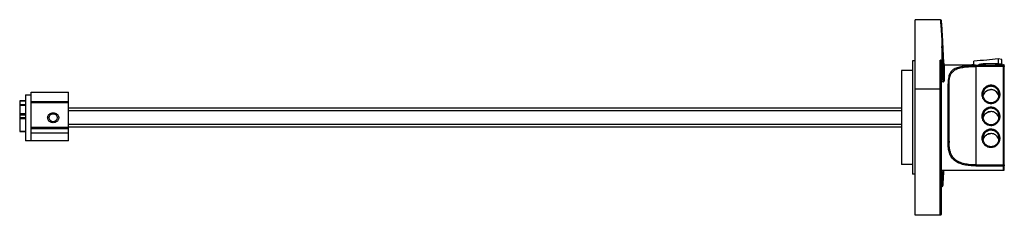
# Model space of a CAD drawing. Header units: millimetres. Extents: x 77 to 590, y 410 to 512.
import ezdxf

# ---------------------------------------------------------------- set-up
doc = ezdxf.new("R2010")
doc.units = ezdxf.units.MM
doc.header["$LTSCALE"] = 59.788059
doc.layers.get('0').update_dxf_attribs({"linetype": 'CONTINUOUS'})

msp = doc.modelspace()

# ---------------------------------------------------------------- linework, layer by layer
at = {"color": 7}
for p, q in [((556.45, 511.77), (543.37, 511.77)), ((543.37, 409.93), (543.37, 511.77)), ((557.57, 502.89), (557.56, 503.08)), ((557.79, 497.45), (557.76, 498.72)), ((543.37, 490.35), (541.87, 490.35)), ((541.87, 490.35), (541.87, 431.35)), ((556.37, 490.78), (557.32, 490.78)), ((556.37, 409.93), (556.37, 490.78)), ((556.86, 490.21), (557.32, 490.21)), ((556.87, 490.09), (556.87, 410.61)), ((557.32, 490.21), (557.32, 490.78)), ((558.36, 488.35), (572.91, 488.35)), ((558.36, 488.35), (558.36, 479.83)), ((573.84, 488.25), (573.84, 490.26)), ((589.27, 487.84), (574.97, 487.84)), ((574.97, 487.84), (574.97, 435.62)), ((589.27, 487.4), (574.97, 487.4)), ((576.47, 488.14), (576.47, 488.18)), ((588.46, 491.06), (586.56, 491.31)), ((586.56, 491.31), (586.56, 488.73)), ((588.32, 488.35), (589.27, 488.35)), ((588.46, 488.48), (588.46, 491.06)), ((589.27, 433.35), (589.27, 488.35)), ((589.77, 433.85), (589.77, 487.85)), ((541.87, 485.3), (536.27, 485.3)), ((536.27, 485.3), (536.27, 436.4)), ((557.87, 479.43), (556.87, 479.43)), ((560.47, 448.22), (560.47, 478.44)), ((560.97, 448.45), (560.97, 478.12)), ((79.67, 472.72), (79.67, 448.72)), ((79.67, 472.72), (82.67, 472.72)), ((82.67, 448.72), (82.67, 474)), ((82.67, 474), (102.17, 474)), ((102.17, 448.72), (102.17, 474)), ((556.37, 475.67), (543.37, 475.67)), ((76.72, 469.47), (76.72, 453.52)), ((76.72, 469.47), (79.67, 469.47)), ((79.67, 469.46), (76.72, 469.46)), ((79.67, 467.44), (76.72, 467.44)), ((79.67, 467.07), (76.72, 467.07)), ((102.17, 469), (82.67, 469)), ((102.17, 468.51), (82.67, 468.51)), ((76.72, 462.97), (79.67, 462.97)), ((76.72, 462.72), (79.67, 462.72)), ((76.72, 462.22), (79.67, 462.22)), ((102.17, 465.85), (536.27, 465.85)), ((536.27, 464.35), (102.17, 464.35)), ((76.72, 460.77), (79.67, 460.77)), ((79.67, 460.09), (76.72, 460.09)), ((102.17, 457.35), (536.27, 457.35)), ((76.72, 453.77), (79.67, 453.77)), ((76.72, 453.52), (79.67, 453.52)), ((102.17, 455.72), (82.67, 455.72)), ((102.17, 455.01), (82.67, 455.01)), ((82.67, 452.86), (102.17, 452.86)), ((536.27, 455.85), (102.17, 455.85)), ((102.17, 448.72), (79.67, 448.72)), ((560.47, 447.61), (560.47, 448.22)), ((541.87, 436.4), (536.27, 436.4)), ((574.97, 436.13), (589.27, 436.13)), ((543.37, 431.35), (541.87, 431.35)), ((556.87, 433.35), (589.27, 433.35)), ((574.97, 435.62), (589.27, 435.62)), ((556.86, 425.14), (557.32, 425.14)), ((557.32, 424.98), (556.87, 424.98)), ((557.32, 424.98), (557.32, 425.14)), ((556.37, 409.93), (543.37, 409.93))]:
    msp.add_line(p, q, dxfattribs=at)
msp.add_lwpolyline([(557.57, 502.89), (557.31, 506.84), (556.97, 511.14)], dxfattribs=at)
msp.add_circle((94.17, 460.72), 2.1, dxfattribs=at)
for centre, radius, start, end in [((-2659.92, 320.98), 3222.63, 2.97703, 3.23943), ((368.09, 492.3), 189.77, 1.9382, 3.1981), ((399.92, 493.72), 157.42, 358.9294, 1.5088), ((399.69, 493.31), 158.16, 358.9338, 1.5026), ((556.38, 490.09), 0.493, 0.0264, 13.5057), ((-2369.47, 336.35), 2930.84, 2.79824, 3.00919), ((-2257.9, 341.42), 2819.66, 2.81369, 3.02792), ((587.24, 483.13), 5.48, 77.1614, 78.2333), ((589.27, 487.85), 0.5, 0, 90), ((582.82, 472.85), 4.78, 90.0008, 94.3715), ((582.78, 471.11), 4.21, 157.9123, 168.0311), ((582.82, 472.8), 4.28, 90.0008, 94.3715), ((582.82, 471.07), 4.28, 86.9224, 89.9997), ((582.82, 471.09), 4.25, 85.2607, 86.9213), ((582.81, 471.04), 4.3, 68.0565, 85.2233), ((582.82, 471.07), 4.27, 55.8201, 67.985), ((582.84, 471.1), 4.23, 23.8436, 35.5885), ((582.85, 471.11), 4.22, 10.2579, 23.8057), ((582.86, 471.11), 4.21, 11.9684, 22.0876), ((582.82, 472.96), 4.78, 270.0008, 274.3715), ((582.87, 471.12), 4.2, 6.8889, 10.2364), ((582.82, 461.42), 4.78, 90.0008, 94.3715), ((582.82, 461.37), 4.28, 90.0008, 94.3715), ((582.82, 459.63), 4.28, 86.9224, 89.9997), ((582.82, 459.66), 4.25, 85.2607, 86.9213), ((582.81, 459.61), 4.3, 68.0565, 85.2233), ((582.82, 459.64), 4.27, 55.8201, 67.985), ((582.84, 459.67), 4.23, 23.8436, 35.5885), ((582.78, 459.68), 4.21, 157.9123, 168.0311), ((582.82, 461.53), 4.78, 270.0008, 274.3715), ((582.85, 459.68), 4.22, 10.2579, 23.8057), ((582.86, 459.68), 4.21, 11.9684, 22.0876), ((582.87, 459.68), 4.2, 6.8889, 10.2364), ((582.82, 449.98), 4.78, 90.0008, 94.3715), ((582.82, 449.94), 4.28, 90.0008, 94.3715), ((582.82, 448.2), 4.28, 86.9224, 89.9997), ((582.82, 448.23), 4.25, 85.2607, 86.9213), ((582.81, 448.18), 4.3, 68.0565, 85.2233), ((582.82, 448.21), 4.27, 55.8201, 67.985), ((598.43, 448.45), 37.46, 179.9982, 180.3625), ((595.72, 448.43), 34.75, 180.3599, 180.9541), ((582.78, 448.25), 4.21, 157.9123, 168.0311), ((582.84, 448.24), 4.23, 23.8436, 35.5885), ((582.85, 448.25), 4.22, 10.2579, 23.8057), ((582.86, 448.25), 4.21, 11.9684, 22.0876), ((582.87, 448.25), 4.2, 6.8889, 10.2364), ((582.82, 450.1), 4.78, 270.0008, 274.3715), ((-311.46, 484.5), 870.81, 356.09116, 356.63201), ((-320.34, 485.69), 880.23, 356.07558, 356.59044), ((589.27, 433.85), 0.5, 270, 360), ((557.32, 425.48), 0.5, 270, 356.071)]:
    msp.add_arc(centre, radius, start, end, dxfattribs=at)
msp.add_ellipse((582.77, 460.85), major_axis=(20.44, -20.5), ratio=0.896788, start_param=2.466238, end_param=2.571592, dxfattribs=at)
for points, knots in [([(556.45, 511.77), (556.52, 511.77), (556.67, 511.72), (556.83, 511.56), (556.93, 511.36), (556.96, 511.21), (556.97, 511.14)], [0, 0, 0, 0, 0.253311, 0.504272, 0.752799, 1, 1, 1, 1]), ([(556.45, 511.77), (556.55, 510.61), (556.94, 505.98), (557.2, 501.34), (557.29, 497.87)], [0, 0, 0, 0, 0.250305, 1, 1, 1, 1]), ([(557.29, 497.87), (557.42, 497.87), (557.66, 497.79), (557.79, 497.56), (557.79, 497.45)], [0, 0, 0, 0, 0.521989, 1, 1, 1, 1]), ([(556.86, 490.21), (556.82, 490.34), (556.68, 490.57), (556.48, 490.73), (556.37, 490.78)], [0, 0, 0, 0, 0.531345, 1, 1, 1, 1]), ([(557.82, 490.36), (557.81, 490.47), (557.69, 490.7), (557.44, 490.78), (557.32, 490.78)], [0, 0, 0, 0, 0.477741, 1, 1, 1, 1]), ([(557.82, 490.36), (557.82, 490.34), (557.77, 490.29), (557.6, 490.24), (557.44, 490.21), (557.32, 490.21)], [0, 0, 0, 0, 0.116421, 0.343411, 1, 1, 1, 1]), ([(574.97, 487.84), (573.87, 487.84), (571.72, 487.79), (568.66, 487.55), (565.95, 487.06), (564, 486.32), (562.78, 485.47), (562.06, 484.75), (561.49, 483.91), (560.92, 482.64), (560.53, 480.79), (560.47, 479.26), (560.47, 478.44)], [0, 0, 0, 0, 0.163515, 0.317715, 0.454846, 0.571627, 0.623765, 0.673469, 0.72251, 0.772532, 0.879786, 1, 1, 1, 1]), ([(560.97, 478.12), (560.97, 478.92), (561.03, 480.44), (561.4, 482.26), (561.96, 483.52), (562.51, 484.34), (563.21, 485.06), (564.06, 485.66), (565.06, 486.16), (566.63, 486.7), (568.9, 487.12), (571.85, 487.36), (573.91, 487.4), (574.97, 487.4)], [0, 0, 0, 0, 0.121659, 0.230328, 0.280958, 0.330482, 0.380519, 0.432806, 0.488863, 0.5496, 0.685802, 0.83843, 1, 1, 1, 1]), ([(575.49, 488), (574.97, 488.08), (574.26, 488.21), (573.4, 488.32), (573.06, 488.35), (572.91, 488.35)], [0, 0, 0, 0, 0.603132, 0.829357, 1, 1, 1, 1]), ([(586.56, 491.31), (584.59, 491.08), (580.35, 490.67), (576.11, 490.38), (573.84, 490.26)], [0, 0, 0, 0, 0.466282, 1, 1, 1, 1]), ([(578.25, 488.66), (577.99, 488.63), (577.55, 488.57), (577.05, 488.48), (576.74, 488.39), (576.59, 488.32), (576.47, 488.24), (576.47, 488.18)], [0, 0, 0, 0, 0.406052, 0.710927, 0.822619, 0.906749, 1, 1, 1, 1]), ([(582.77, 488.87), (581.95, 488.87), (580.44, 488.84), (578.93, 488.74), (578.25, 488.66)], [0, 0, 0, 0, 0.54237, 1, 1, 1, 1]), ([(578.32, 488.31), (579.14, 488.26), (580.93, 488.15), (583.63, 488.12), (585.86, 488.23), (587.4, 488.32), (588.04, 488.35), (588.32, 488.35)], [0, 0, 0, 0, 0.247181, 0.537422, 0.807496, 0.916417, 1, 1, 1, 1]), ([(586.56, 488.73), (586.28, 488.75), (585.01, 488.84), (583.75, 488.87), (582.77, 488.87)], [0, 0, 0, 0, 0.226597, 1, 1, 1, 1]), ([(588.36, 488.5), (588.1, 488.55), (587.5, 488.64), (586.9, 488.7), (586.56, 488.73)], [0, 0, 0, 0, 0.43585, 1, 1, 1, 1]), ([(588.89, 488.35), (588.86, 488.36), (588.72, 488.41), (588.58, 488.45), (588.46, 488.48)], [0, 0, 0, 0, 0.201776, 1, 1, 1, 1]), ([(589.77, 487.35), (589.77, 487.36), (589.75, 487.37), (589.71, 487.38), (589.6, 487.39), (589.45, 487.4), (589.33, 487.4), (589.27, 487.4)], [0, 0, 0, 0, 0.028127, 0.087535, 0.30355, 0.623497, 1, 1, 1, 1]), ([(557.87, 479.43), (557.99, 479.43), (558.19, 479.49), (558.33, 479.68), (558.36, 479.78), (558.36, 479.83)], [0, 0, 0, 0, 0.547473, 0.783779, 1, 1, 1, 1]), ([(560.97, 478.12), (560.97, 478.17), (560.94, 478.26), (560.82, 478.37), (560.66, 478.43), (560.53, 478.44), (560.47, 478.44)], [0, 0, 0, 0, 0.189766, 0.429787, 0.713704, 1, 1, 1, 1]), ([(582.46, 477.61), (581.85, 477.57), (580.66, 477.24), (579.19, 476.13), (578.24, 474.54), (577.96, 472.72), (578.38, 470.93), (579.45, 469.42), (581, 468.42), (582.22, 468.18), (582.82, 468.18)], [0, 0, 0, 0, 0.125334, 0.250436, 0.375266, 0.49992, 0.624595, 0.749478, 0.874638, 1, 1, 1, 1]), ([(583.18, 468.2), (583.79, 468.24), (584.98, 468.57), (586.45, 469.69), (587.4, 471.27), (587.68, 473.09), (587.26, 474.89), (586.19, 476.39), (584.64, 477.39), (583.42, 477.63), (582.82, 477.63)], [0, 0, 0, 0, 0.125334, 0.250436, 0.375266, 0.49992, 0.624595, 0.749478, 0.874638, 1, 1, 1, 1]), ([(556.87, 475.47), (556.87, 475.53), (556.75, 475.61), (556.58, 475.66), (556.44, 475.67), (556.37, 475.67)], [0, 0, 0, 0, 0.307943, 0.602279, 1, 1, 1, 1]), ([(582.49, 477.06), (581.97, 477.02), (580.93, 476.75), (579.63, 475.79), (578.77, 474.43), (578.57, 473.38), (578.57, 472.85)], [0, 0, 0, 0, 0.250692, 0.500935, 0.750652, 1, 1, 1, 1]), ([(578.57, 472.85), (578.57, 472.3), (578.79, 471.19), (579.74, 469.79), (581.15, 468.85), (582.27, 468.63), (582.82, 468.63)], [0, 0, 0, 0, 0.249154, 0.498795, 0.749142, 1, 1, 1, 1]), ([(578.64, 471.91), (578.74, 472.38), (579.09, 473.31), (580.06, 474.44), (581.35, 475.17), (582.33, 475.34), (582.82, 475.34)], [0, 0, 0, 0, 0.249344, 0.499128, 0.749388, 1, 1, 1, 1]), ([(582.82, 475.34), (582.4, 475.34), (581.56, 475.21), (580.41, 474.67), (579.47, 473.81), (579.04, 473.08), (578.88, 472.69)], [0, 0, 0, 0, 0.250627, 0.500917, 0.750729, 1, 1, 1, 1]), ([(587.07, 472.85), (587.07, 473.4), (586.85, 474.51), (585.9, 475.92), (584.49, 476.86), (583.37, 477.08), (582.82, 477.08)], [0, 0, 0, 0, 0.249316, 0.499032, 0.749306, 1, 1, 1, 1]), ([(586.76, 472.69), (586.6, 473.08), (586.17, 473.81), (585.23, 474.67), (584.08, 475.21), (583.24, 475.34), (582.82, 475.34)], [0, 0, 0, 0, 0.249271, 0.499083, 0.749373, 1, 1, 1, 1]), ([(582.82, 468.63), (583.37, 468.63), (584.49, 468.85), (585.9, 469.79), (586.85, 471.19), (587.07, 472.3), (587.07, 472.85)], [0, 0, 0, 0, 0.250858, 0.501205, 0.750846, 1, 1, 1, 1]), ([(94.17, 458.12), (93.81, 458.12), (93.09, 458.24), (92.3, 458.7), (91.8, 459.21), (91.51, 459.67), (91.33, 460.18), (91.26, 460.72), (91.33, 461.26), (91.51, 461.77), (91.8, 462.23), (92.3, 462.75), (93.09, 463.2), (93.81, 463.32), (94.17, 463.32)], [0, 0, 0, 0, 0.125044, 0.249614, 0.312091, 0.374635, 0.437291, 0.500046, 0.562793, 0.625434, 0.687955, 0.750413, 0.874959, 1, 1, 1, 1]), ([(94.17, 463.32), (94.53, 463.32), (95.25, 463.2), (96.04, 462.75), (96.54, 462.23), (96.83, 461.77), (97.01, 461.26), (97.08, 460.72), (97.01, 460.18), (96.83, 459.67), (96.54, 459.21), (96.04, 458.7), (95.25, 458.24), (94.53, 458.12), (94.17, 458.12)], [0, 0, 0, 0, 0.125044, 0.249614, 0.312091, 0.374635, 0.437291, 0.500046, 0.562793, 0.625434, 0.687955, 0.750413, 0.874959, 1, 1, 1, 1]), ([(582.46, 466.18), (581.85, 466.14), (580.66, 465.81), (579.19, 464.69), (578.24, 463.11), (577.96, 461.29), (578.38, 459.49), (579.45, 457.99), (581, 456.99), (582.22, 456.75), (582.82, 456.75)], [0, 0, 0, 0, 0.125334, 0.250436, 0.375266, 0.49992, 0.624595, 0.749478, 0.874638, 1, 1, 1, 1]), ([(582.49, 465.63), (581.97, 465.59), (580.93, 465.31), (579.63, 464.36), (578.77, 463), (578.57, 461.94), (578.57, 461.42)], [0, 0, 0, 0, 0.250692, 0.500935, 0.750652, 1, 1, 1, 1]), ([(578.64, 460.47), (578.74, 460.95), (579.09, 461.88), (580.06, 463), (581.35, 463.74), (582.33, 463.91), (582.82, 463.91)], [0, 0, 0, 0, 0.249344, 0.499128, 0.749388, 1, 1, 1, 1]), ([(582.82, 463.91), (582.4, 463.91), (581.56, 463.78), (580.41, 463.24), (579.47, 462.38), (579.04, 461.65), (578.88, 461.26)], [0, 0, 0, 0, 0.250627, 0.500917, 0.750729, 1, 1, 1, 1]), ([(583.18, 456.77), (583.79, 456.81), (584.98, 457.14), (586.45, 458.25), (587.4, 459.84), (587.68, 461.66), (587.26, 463.46), (586.19, 464.96), (584.64, 465.96), (583.42, 466.2), (582.82, 466.2)], [0, 0, 0, 0, 0.125334, 0.250436, 0.375266, 0.49992, 0.624595, 0.749478, 0.874638, 1, 1, 1, 1]), ([(587.07, 461.42), (587.07, 461.97), (586.85, 463.08), (585.9, 464.49), (584.49, 465.43), (583.37, 465.64), (582.82, 465.64)], [0, 0, 0, 0, 0.249316, 0.499032, 0.749306, 1, 1, 1, 1]), ([(586.76, 461.26), (586.6, 461.65), (586.17, 462.38), (585.23, 463.24), (584.08, 463.78), (583.24, 463.91), (582.82, 463.91)], [0, 0, 0, 0, 0.249271, 0.499083, 0.749373, 1, 1, 1, 1]), ([(578.57, 461.42), (578.57, 460.87), (578.79, 459.76), (579.74, 458.36), (581.15, 457.42), (582.27, 457.2), (582.82, 457.2)], [0, 0, 0, 0, 0.249154, 0.498795, 0.749142, 1, 1, 1, 1]), ([(582.82, 457.2), (583.37, 457.2), (584.49, 457.42), (585.9, 458.36), (586.85, 459.76), (587.07, 460.87), (587.07, 461.42)], [0, 0, 0, 0, 0.250858, 0.501205, 0.750846, 1, 1, 1, 1]), ([(582.46, 454.75), (581.85, 454.7), (580.66, 454.38), (579.19, 453.26), (578.24, 451.68), (577.96, 449.86), (578.38, 448.06), (579.45, 446.55), (581, 445.55), (582.22, 445.32), (582.82, 445.32)], [0, 0, 0, 0, 0.125334, 0.250436, 0.375266, 0.49992, 0.624595, 0.749478, 0.874638, 1, 1, 1, 1]), ([(582.49, 454.2), (581.97, 454.16), (580.93, 453.88), (579.63, 452.93), (578.77, 451.57), (578.57, 450.51), (578.57, 449.99)], [0, 0, 0, 0, 0.250692, 0.500935, 0.750652, 1, 1, 1, 1]), ([(578.64, 449.04), (578.74, 449.52), (579.09, 450.45), (580.06, 451.57), (581.35, 452.31), (582.33, 452.48), (582.82, 452.48)], [0, 0, 0, 0, 0.249344, 0.499128, 0.749388, 1, 1, 1, 1]), ([(582.82, 452.47), (582.4, 452.47), (581.56, 452.35), (580.41, 451.8), (579.47, 450.95), (579.04, 450.22), (578.88, 449.83)], [0, 0, 0, 0, 0.250627, 0.500917, 0.750729, 1, 1, 1, 1]), ([(583.18, 445.33), (583.79, 445.38), (584.98, 445.71), (586.45, 446.82), (587.4, 448.41), (587.68, 450.23), (587.26, 452.02), (586.19, 453.53), (584.64, 454.53), (583.42, 454.76), (582.82, 454.76)], [0, 0, 0, 0, 0.125334, 0.250436, 0.375266, 0.49992, 0.624595, 0.749478, 0.874638, 1, 1, 1, 1]), ([(587.07, 449.99), (587.07, 450.54), (586.85, 451.65), (585.9, 453.05), (584.49, 453.99), (583.37, 454.21), (582.82, 454.21)], [0, 0, 0, 0, 0.249316, 0.499032, 0.749306, 1, 1, 1, 1]), ([(586.76, 449.83), (586.6, 450.22), (586.17, 450.95), (585.23, 451.8), (584.08, 452.35), (583.24, 452.47), (582.82, 452.47)], [0, 0, 0, 0, 0.249271, 0.499083, 0.749373, 1, 1, 1, 1]), ([(560.47, 448.22), (560.53, 448.22), (560.65, 448.23), (560.83, 448.28), (560.97, 448.38), (560.97, 448.45)], [0, 0, 0, 0, 0.318313, 0.623348, 1, 1, 1, 1]), ([(560.97, 447.85), (560.97, 447.78), (560.84, 447.68), (560.66, 447.63), (560.54, 447.61), (560.47, 447.61)], [0, 0, 0, 0, 0.384911, 0.686592, 1, 1, 1, 1]), ([(574.97, 435.62), (573.89, 435.62), (571.79, 435.72), (568.78, 436.18), (566.08, 437.01), (564.16, 438.12), (562.96, 439.25), (561.97, 440.51), (561.11, 442.39), (560.59, 444.92), (560.49, 446.69), (560.47, 447.61)], [0, 0, 0, 0, 0.148337, 0.289833, 0.419443, 0.536316, 0.591524, 0.645866, 0.756011, 0.873398, 1, 1, 1, 1]), ([(574.97, 436.13), (573.94, 436.13), (571.91, 436.23), (569.01, 436.67), (566.4, 437.48), (564.21, 438.76), (562.59, 440.54), (561.59, 442.74), (561.09, 445.22), (560.99, 446.95), (560.97, 447.85)], [0, 0, 0, 0, 0.147007, 0.287425, 0.416418, 0.533186, 0.64279, 0.753738, 0.872208, 1, 1, 1, 1]), ([(578.57, 449.99), (578.57, 449.44), (578.79, 448.33), (579.74, 446.92), (581.15, 445.99), (582.27, 445.77), (582.82, 445.77)], [0, 0, 0, 0, 0.249154, 0.498795, 0.749142, 1, 1, 1, 1]), ([(582.82, 445.77), (583.37, 445.77), (584.49, 445.99), (585.9, 446.92), (586.85, 448.33), (587.07, 449.44), (587.07, 449.99)], [0, 0, 0, 0, 0.250858, 0.501205, 0.750846, 1, 1, 1, 1]), ([(589.27, 436.13), (589.33, 436.13), (589.45, 436.13), (589.6, 436.12), (589.71, 436.11), (589.75, 436.09), (589.77, 436.08), (589.77, 436.08)], [0, 0, 0, 0, 0.376503, 0.69645, 0.912465, 0.971873, 1, 1, 1, 1]), ([(589.77, 436.08), (589.77, 435.96), (589.65, 435.71), (589.4, 435.62), (589.27, 435.62)], [0, 0, 0, 0, 0.484767, 1, 1, 1, 1]), ([(557.32, 425.14), (557.38, 425.14), (557.5, 425.15), (557.66, 425.21), (557.78, 425.31), (557.82, 425.4), (557.82, 425.44)], [0, 0, 0, 0, 0.281823, 0.561426, 0.802866, 1, 1, 1, 1]), ([(556.87, 410.61), (556.87, 410.53), (556.85, 410.38), (556.76, 410.16), (556.61, 409.98), (556.45, 409.93), (556.37, 409.93)], [0, 0, 0, 0, 0.247118, 0.495345, 0.746264, 1, 1, 1, 1])]:
    msp.add_open_spline(points, degree=3, knots=knots, dxfattribs=at)
for points in [[(589.27, 487.84), (589.4, 487.84), (589.53, 487.79), (589.62, 487.7)], [(589.62, 487.7), (589.71, 487.61), (589.77, 487.48), (589.77, 487.35)], [(585.22, 474.6), (585.63, 474.33), (585.99, 473.97), (586.28, 473.57)], [(585.22, 463.17), (585.63, 462.89), (585.99, 462.54), (586.28, 462.13)], [(585.22, 451.74), (585.63, 451.46), (585.99, 451.1), (586.28, 450.7)]]:
    msp.add_open_spline(points, degree=3, dxfattribs=at)

doc.saveas('drawing.dxf')
